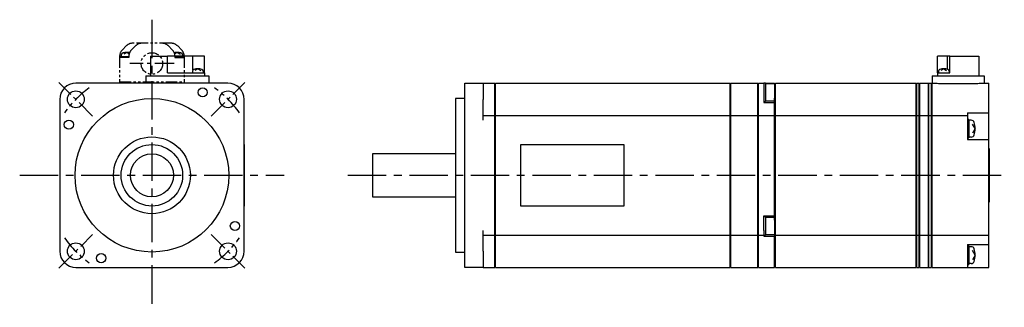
# Model space of a CAD drawing. Extents: x -306 to 401, y -142 to 177.
# Tile 3 of 3: x 81 to 401, y -43 to 51. Entities that reach past the tile are written whole.
import ezdxf

# ---------------------------------------------------------------- set-up
doc = ezdxf.new("R2010")
doc.units = 0
doc.linetypes.add('CENTER', pattern=[2, 1.25, -0.25, 0.25, -0.25])
doc.linetypes.add('PHANTOM', pattern=[2.5, 1.25, -0.25, 0.25, -0.25, 0.25, -0.25])
for name, color, linetype in [('CENTER', 6, 'CENTER'), ('OUTLINE', 7, 'CONTINUOUS'), ('PHANTOM', 3, 'PHANTOM')]:
    doc.layers.add(name, color=color, linetype=linetype)

msp = doc.modelspace()

# ---------------------------------------------------------------- linework, layer by layer
at = {"layer": 'CENTER', "ltscale": 10}
for p, q in [((123.64, 50.68), (123.64, -43)), ((187.37, 0), (400.87, 0)), ((80.64, 0), (166.64, 0))]:
    msp.add_line(p, q, dxfattribs=at)
at = {"layer": 'CENTER', "ltscale": 5}
for p, q in [((130.83, 36.4), (116.44, 36.4)), ((104.37, 19.27), (93.41, 30.23)), ((142.91, 19.27), (153.87, 30.23)), ((93.41, -30.23), (104.37, -19.27)), ((142.91, -19.27), (153.87, -30.23))]:
    msp.add_line(p, q, dxfattribs=at)
for start, end in [(125.586, 144.414), (35.586, 54.414), (215.586, 234.414), (305.586, 324.414)]:
    msp.add_arc((123.64, 0), 35, start, end, dxfattribs=at)
at = {"layer": 'OUTLINE'}
for p, q in [((123.19, 38.8), (123.19, 32.4)), ((123.19, 38.8), (128.69, 38.8)), ((136.99, 38.8), (128.69, 38.8)), ((128.69, 33.4), (128.69, 38.8)), ((136.99, 34.32), (136.99, 38.8)), ((138.59, 38.8), (136.99, 38.8)), ((140.69, 38.8), (138.59, 38.8)), ((140.69, 33.4), (140.69, 38.8)), ((382.37, 38.8), (379.12, 38.8)), ((379.12, 33.4), (379.12, 38.8)), ((383.17, 38.8), (382.37, 38.8)), ((382.37, 34.54), (382.37, 38.8)), ((383.17, 38.8), (392.62, 38.8)), ((383.17, 33.4), (383.17, 38.8)), ((392.62, 38.8), (392.62, 32.4)), ((121.69, 32.4), (121.69, 30)), ((121.69, 32.4), (124.69, 32.4)), ((124.69, 32.4), (139.19, 32.4)), ((128.69, 33.4), (140.69, 33.4)), ((136.84, 33.93), (136.84, 33.4)), ((138.59, 34.7), (137.64, 34.14)), ((138.59, 34.7), (139.53, 34.14)), ((139.19, 32.4), (142.19, 32.4)), ((140.34, 33.93), (140.34, 33.4)), ((140.69, 33.4), (140.69, 32.4)), ((142.19, 32.4), (142.19, 30)), ((377.37, 32.4), (377.37, 30)), ((377.37, 32.4), (380.37, 32.4)), ((379.12, 33.4), (383.17, 33.4)), ((379.12, 33.4), (379.12, 32.4)), ((379.42, 33.93), (379.42, 33.4)), ((381.17, 34.7), (380.22, 34.14)), ((380.37, 32.4), (391.37, 32.4)), ((381.17, 34.7), (382.11, 34.14)), ((382.92, 33.93), (382.92, 33.4)), ((391.37, 32.4), (394.37, 32.4)), ((394.37, 32.4), (394.37, 30)), ((148.34, 30), (98.94, 30)), ((225.37, 30), (231.37, 30)), ((225.37, 24.7), (225.37, 30)), ((231.37, 30), (235.17, 30)), ((231.37, 30), (231.37, 24.7)), ((235.17, 28.5), (235.17, 30)), ((235.37, 29), (235.17, 29)), ((235.37, 28.5), (235.37, 30)), ((235.37, 30), (311.67, 30)), ((311.67, 28.5), (311.67, 30)), ((311.87, 29), (311.67, 29)), ((311.87, 28.5), (311.87, 30)), ((311.87, 30), (320.67, 30)), ((320.67, 28.5), (320.67, 30)), ((320.87, 29), (320.67, 29)), ((320.87, 28.5), (320.87, 30)), ((320.87, 30), (322.67, 30)), ((322.67, 30), (322.67, 28.5)), ((323.17, 30), (322.67, 30)), ((323.17, 30), (326.17, 30)), ((323.17, 30), (323.17, 24)), ((326.17, 29.75), (323.17, 29.75)), ((326.17, 30), (326.17, 29.75)), ((326.17, 29.75), (326.17, 25.12)), ((326.47, 29), (326.17, 29)), ((326.47, 28.5), (326.47, 30)), ((326.47, 30), (372.17, 30)), ((372.17, 28.5), (372.17, 30)), ((372.37, 29), (372.17, 29)), ((372.37, 28.5), (372.37, 30)), ((372.37, 30), (373.17, 30)), ((373.17, 28.5), (373.17, 30)), ((373.37, 29), (373.17, 29)), ((373.37, 28.5), (373.37, 30)), ((373.37, 30), (376.17, 30)), ((376.17, 28.5), (376.17, 30)), ((376.37, 29), (376.17, 29)), ((376.37, 28.5), (376.37, 30)), ((376.37, 30), (377.17, 30)), ((377.17, 28.5), (377.17, 30)), ((377.37, 29), (377.17, 29)), ((377.37, 28.5), (377.37, 30)), ((377.37, 30), (378.64, 30)), ((380.37, 29.9), (391.37, 29.9)), ((393.1, 30), (395.87, 30)), ((395.87, 28.5), (395.87, 30)), ((235.17, 25.5), (235.17, 28.5)), ((235.37, 25.5), (235.37, 28.5)), ((311.67, 25.5), (311.67, 28.5)), ((311.87, 25.5), (311.87, 28.5)), ((320.67, 25.5), (320.67, 28.5)), ((320.87, 25.5), (320.87, 28.5)), ((322.67, 28.5), (322.67, 27)), ((322.67, 27), (322.67, 25.5)), ((326.47, 25.5), (326.47, 28.5)), ((372.17, 25.5), (372.17, 28.5)), ((372.37, 25.5), (372.37, 28.5)), ((373.17, 25.5), (373.17, 28.5)), ((373.37, 25.5), (373.37, 28.5)), ((376.17, 25.5), (376.17, 28.5)), ((376.37, 25.5), (376.37, 28.5)), ((377.17, 25.5), (377.17, 28.5)), ((377.37, 25.5), (377.37, 28.5)), ((395.87, 25.5), (395.87, 28.5)), ((93.64, 24.7), (93.64, -24.7)), ((153.64, -24.7), (153.64, 24.7)), ((222.37, 25), (222.37, -25)), ((225.37, 25), (222.37, 25)), ((225.37, -24.7), (225.37, 24.7)), ((231.37, 18), (231.37, 24.7)), ((235.17, 19.5), (235.17, 25.5)), ((235.37, 19.5), (235.37, 25.5)), ((311.67, 19.5), (311.67, 25.5)), ((311.87, 19.5), (311.87, 25.5)), ((320.67, 19.5), (320.67, 25.5)), ((320.87, 19.5), (320.87, 25.5)), ((322.67, 25.5), (322.67, 23.7)), ((322.67, 24), (323.17, 24)), ((322.67, 23.7), (326.17, 23.7)), ((323.17, 24.25), (326.17, 24.25)), ((326.17, 23.7), (326.17, 25.12)), ((326.17, 19.5), (326.17, 23.7)), ((326.47, 19.5), (326.47, 25.5)), ((372.17, 19.5), (372.17, 25.5)), ((372.37, 19.5), (372.37, 25.5)), ((373.17, 19.5), (373.17, 25.5)), ((373.37, 19.5), (373.37, 25.5)), ((376.17, 19.5), (376.17, 25.5)), ((376.37, 19.5), (376.37, 25.5)), ((377.17, 19.5), (377.17, 25.5)), ((377.37, 19.5), (377.37, 25.5)), ((395.87, 20.3), (395.87, 25.5)), ((231.37, 19.5), (235.17, 19.5)), ((235.17, 18), (235.17, 19.5)), ((235.37, 18), (235.37, 19.5)), ((235.37, 19.5), (311.67, 19.5)), ((311.67, 18), (311.67, 19.5)), ((311.87, 18), (311.87, 19.5)), ((311.87, 19.5), (320.67, 19.5)), ((320.67, 18), (320.67, 19.5)), ((320.87, 18), (320.87, 19.5)), ((320.87, 19.5), (326.17, 19.5)), ((326.17, 18), (326.17, 19.5)), ((326.47, 18), (326.47, 19.5)), ((326.47, 19.5), (372.17, 19.5)), ((372.17, 18), (372.17, 19.5)), ((372.37, 18), (372.37, 19.5)), ((372.37, 19.5), (373.17, 19.5)), ((373.17, 18), (373.17, 19.5)), ((373.37, 18), (373.37, 19.5)), ((373.37, 19.5), (376.17, 19.5)), ((376.17, 18), (376.17, 19.5)), ((376.37, 18), (376.37, 19.5)), ((376.37, 19.5), (377.17, 19.5)), ((377.17, 18), (377.17, 19.5)), ((377.37, 18), (377.37, 19.5)), ((377.37, 19.5), (388.87, 19.5)), ((388.87, 20.3), (388.87, 19.5)), ((388.87, 20.3), (395.87, 20.3)), ((388.87, 19.5), (388.87, 18)), ((395.87, 15.2), (395.87, 20.3)), ((235.37, 18.5), (235.17, 18.5)), ((235.17, -18), (235.17, 18)), ((235.37, -18), (235.37, 18)), ((311.87, 18.5), (311.67, 18.5)), ((311.67, -18), (311.67, 18)), ((311.87, -18), (311.87, 18)), ((320.87, 18.5), (320.67, 18.5)), ((320.67, -18), (320.67, 18)), ((320.87, -18), (320.87, 18)), ((326.47, 18.5), (326.17, 18.5)), ((326.17, -13.2), (326.17, 18)), ((326.47, -18), (326.47, 18)), ((372.37, 18.5), (372.17, 18.5)), ((372.17, -18), (372.17, 18)), ((372.37, -18), (372.37, 18)), ((373.37, 18.5), (373.17, 18.5)), ((373.17, -18), (373.17, 18)), ((373.37, -18), (373.37, 18)), ((376.37, 18.5), (376.17, 18.5)), ((376.17, -18), (376.17, 18)), ((376.37, -18), (376.37, 18)), ((377.37, 18.5), (377.17, 18.5)), ((377.17, -18), (377.17, 18)), ((377.37, -18), (377.37, 18)), ((389.37, 18.2), (388.87, 18.2)), ((388.87, 18), (388.87, 11.7)), ((389.37, 18.2), (389.37, 12.2)), ((390.11, 17.95), (389.37, 17.95)), ((391.37, 15.2), (390.47, 16.7)), ((391.37, 15.2), (390.47, 13.7)), ((395.87, 11.7), (395.87, 15.2)), ((153.74, 10), (153.64, 10)), ((153.74, -10), (153.74, 10)), ((243.67, 10), (277.17, 10)), ((243.67, -10), (243.67, 10)), ((277.17, 10), (277.17, -10)), ((388.87, 12.2), (389.37, 12.2)), ((388.87, 11.7), (395.87, 11.7)), ((390.11, 12.45), (389.37, 12.45)), ((395.87, -18), (395.87, 11.7)), ((195.37, 7), (195.37, -7)), ((222.37, 7), (195.37, 7)), ((395.97, 8.75), (395.87, 8.75)), ((395.97, 8.75), (395.97, -8.75)), ((195.37, -7), (222.37, -7)), ((395.97, -8.75), (395.87, -8.75)), ((153.74, -10), (153.64, -10)), ((277.17, -10), (243.67, -10)), ((322.67, -16.5), (322.67, -13.2)), ((322.67, -13.2), (326.17, -13.2)), ((323.17, -13.5), (322.67, -13.5)), ((323.17, -13.5), (323.17, -16.5)), ((326.17, -13.75), (323.17, -13.75)), ((326.17, -14.61), (326.17, -13.2)), ((326.17, -14.61), (326.17, -19.25)), ((231.37, -24.7), (231.37, -18)), ((235.17, -19.5), (235.17, -18)), ((235.37, -18.5), (235.17, -18.5)), ((235.37, -19.5), (235.37, -18)), ((311.67, -19.5), (311.67, -18)), ((311.87, -18.5), (311.67, -18.5)), ((311.87, -19.5), (311.87, -18)), ((320.67, -19.5), (320.67, -18)), ((320.87, -18.5), (320.67, -18.5)), ((320.87, -19.5), (320.87, -18)), ((322.67, -18), (322.67, -16.5)), ((322.67, -18), (322.67, -19.5)), ((323.17, -16.5), (323.17, -19.5)), ((326.47, -18.5), (326.17, -18.5)), ((326.47, -19.5), (326.47, -18)), ((372.17, -19.5), (372.17, -18)), ((372.37, -18.5), (372.17, -18.5)), ((372.37, -19.5), (372.37, -18)), ((373.17, -19.5), (373.17, -18)), ((373.37, -18.5), (373.17, -18.5)), ((373.37, -19.5), (373.37, -18)), ((376.17, -19.5), (376.17, -18)), ((376.37, -18.5), (376.17, -18.5)), ((376.37, -19.5), (376.37, -18)), ((377.17, -19.5), (377.17, -18)), ((377.37, -18.5), (377.17, -18.5)), ((377.37, -19.5), (377.37, -18)), ((395.87, -19.5), (395.87, -18)), ((231.37, -19.5), (235.17, -19.5)), ((235.17, -25.5), (235.17, -19.5)), ((235.37, -25.5), (235.37, -19.5)), ((235.37, -19.5), (311.67, -19.5)), ((311.67, -25.5), (311.67, -19.5)), ((311.87, -25.5), (311.87, -19.5)), ((311.87, -19.5), (320.67, -19.5)), ((320.67, -25.5), (320.67, -19.5)), ((320.87, -25.5), (320.87, -19.5)), ((320.87, -19.5), (322.67, -19.5)), ((322.67, -19.5), (322.67, -19.78)), ((322.67, -19.5), (323.17, -19.5)), ((322.67, -19.78), (326.17, -19.78)), ((323.17, -19.25), (326.17, -19.25)), ((326.17, -19.25), (326.17, -19.78)), ((326.17, -25.5), (326.17, -19.78)), ((326.47, -25.5), (326.47, -19.5)), ((326.47, -19.5), (372.17, -19.5)), ((372.17, -25.5), (372.17, -19.5)), ((372.37, -25.5), (372.37, -19.5)), ((372.37, -19.5), (373.17, -19.5)), ((373.17, -25.5), (373.17, -19.5)), ((373.37, -25.5), (373.37, -19.5)), ((373.37, -19.5), (376.17, -19.5)), ((376.17, -25.5), (376.17, -19.5)), ((376.37, -25.5), (376.37, -19.5)), ((376.37, -19.5), (377.17, -19.5)), ((377.17, -25.5), (377.17, -19.5)), ((377.37, -25.5), (377.37, -19.5)), ((377.37, -19.5), (395.87, -19.5)), ((395.87, -22.5), (395.87, -19.5)), ((222.37, -25), (225.37, -25)), ((225.37, -30), (225.37, -24.7)), ((231.37, -24.7), (231.37, -30)), ((235.17, -28.5), (235.17, -25.5)), ((235.37, -28.5), (235.37, -25.5)), ((311.67, -28.5), (311.67, -25.5)), ((311.87, -28.5), (311.87, -25.5)), ((320.67, -28.5), (320.67, -25.5)), ((320.87, -28.5), (320.87, -25.5)), ((326.17, -28.5), (326.17, -25.5)), ((326.47, -28.5), (326.47, -25.5)), ((372.17, -28.5), (372.17, -25.5)), ((372.37, -28.5), (372.37, -25.5)), ((373.17, -28.5), (373.17, -25.5)), ((373.37, -28.5), (373.37, -25.5)), ((376.17, -28.5), (376.17, -25.5)), ((376.37, -28.5), (376.37, -25.5)), ((377.17, -28.5), (377.17, -25.5)), ((377.37, -28.5), (377.37, -25.5)), ((388.87, -22.5), (388.87, -25.5)), ((388.87, -22.5), (395.87, -22.5)), ((389.37, -23), (388.87, -23)), ((388.87, -25.5), (388.87, -28.5)), ((389.37, -23), (389.37, -26)), ((390.11, -23.25), (389.37, -23.25)), ((391.37, -26), (390.47, -24.5)), ((395.87, -26), (395.87, -22.5)), ((235.17, -30), (235.17, -28.5)), ((235.37, -30), (235.37, -28.5)), ((311.67, -30), (311.67, -28.5)), ((311.87, -30), (311.87, -28.5)), ((320.67, -30), (320.67, -28.5)), ((320.87, -30), (320.87, -28.5)), ((326.17, -30), (326.17, -28.5)), ((326.47, -30), (326.47, -28.5)), ((372.17, -30), (372.17, -28.5)), ((372.37, -30), (372.37, -28.5)), ((373.17, -30), (373.17, -28.5)), ((373.37, -30), (373.37, -28.5)), ((376.17, -30), (376.17, -28.5)), ((376.37, -30), (376.37, -28.5)), ((377.17, -30), (377.17, -28.5)), ((377.37, -30), (377.37, -28.5)), ((388.87, -28.5), (388.87, -30)), ((389.37, -26), (389.37, -29)), ((390.11, -28.75), (389.37, -28.75)), ((391.37, -26), (390.47, -27.5)), ((395.87, -30), (395.87, -26)), ((98.94, -30), (148.34, -30)), ((231.37, -30), (225.37, -30)), ((231.37, -30), (235.17, -30)), ((235.37, -29), (235.17, -29)), ((235.37, -30), (311.67, -30)), ((311.87, -29), (311.67, -29)), ((311.87, -30), (320.67, -30)), ((320.87, -29), (320.67, -29)), ((320.87, -30), (326.17, -30)), ((326.47, -29), (326.17, -29)), ((326.47, -30), (372.17, -30)), ((372.37, -29), (372.17, -29)), ((372.37, -30), (373.17, -30)), ((373.37, -29), (373.17, -29)), ((373.37, -30), (376.17, -30)), ((376.37, -29), (376.17, -29)), ((376.37, -30), (377.17, -30)), ((377.37, -29), (377.17, -29)), ((377.37, -30), (388.87, -30)), ((388.87, -29), (389.37, -29)), ((388.87, -30), (395.87, -30))]:
    msp.add_line(p, q, dxfattribs=at)
for centre, radius in [((98.89, 24.75), 2.75), ((140.14, 27), 1.5), ((148.39, 24.75), 2.75), ((123.64, 0), 25), ((96.64, 16.5), 1.5), ((123.64, 0), 12.5), ((123.64, 0), 10), ((123.64, 0), 7), ((150.64, -16.5), 1.5), ((98.89, -24.75), 2.75), ((148.39, -24.75), 2.75), ((107.14, -27), 1.5)]:
    msp.add_circle(centre, radius, dxfattribs=at)
for centre, radius, start, end in [((137.44, 33.93), 0.6, 107.1498, 180), ((138.59, 30.2), 4.5, 72.8502, 107.1498), ((139.74, 33.93), 0.6, 0, 72.8502), ((380.02, 33.93), 0.6, 107.1498, 180), ((381.17, 30.2), 4.5, 72.8502, 107.1498), ((382.32, 33.93), 0.6, 0, 72.8502), ((98.94, 24.7), 5.3, 90, 180), ((148.34, 24.7), 5.3, 0, 90), ((382.3, 76.31), 46.46, 265.4772, 267.6165), ((388.59, 90.34), 60.51, 272.6319, 274.2744), ((390.11, 16.95), 1, 16.9578, 90), ((384.37, 15.2), 7, 343.0422, 16.9578), ((390.11, 13.45), 1, 270, 343.0422), ((98.94, -24.7), 5.3, 180, 270), ((148.34, -24.7), 5.3, 270, 0), ((390.11, -24.25), 1, 16.9578, 90), ((384.37, -26), 7, 343.0422, 16.9578), ((390.11, -27.75), 1, 270, 343.0422)]:
    msp.add_arc(centre, radius, start, end, dxfattribs=at)
at = {"layer": 'PHANTOM', "ltscale": 3}
for p, q in [((115.26, 42.12), (114.02, 40.88)), ((118.26, 42.12), (117.02, 40.88)), ((129.89, 43), (117.38, 43)), ((130.26, 40.88), (129.02, 42.12)), ((133.26, 40.88), (132.02, 42.12)), ((113.14, 38.76), (113.14, 30)), ((113.29, 38.7), (113.29, 38.4)), ((113.29, 38.7), (116.14, 38.7)), ((113.69, 39.23), (113.69, 38.7)), ((115.44, 40), (114.49, 39.44)), ((115.44, 40), (116.24, 39.52)), ((116.14, 38.76), (116.14, 38.4)), ((131.84, 40), (131.04, 39.52)), ((131.14, 38.76), (131.14, 38.4)), ((131.14, 38.7), (133.99, 38.7)), ((131.84, 40), (132.78, 39.44)), ((133.59, 39.23), (133.59, 38.7)), ((133.99, 38.7), (133.99, 38.4)), ((134.14, 38.76), (134.14, 30)), ((116.14, 38.4), (113.14, 38.4)), ((131.14, 38.4), (134.14, 38.4)), ((113.14, 30.4), (134.14, 30.4))]:
    msp.add_line(p, q, dxfattribs=at)
msp.add_circle((123.64, 36.4), 3.5, dxfattribs=at)
for centre, radius, start, end in [((117.38, 40), 3, 90, 135), ((120.38, 40), 3, 90, 135), ((126.89, 40), 3, 45, 90), ((129.89, 40), 3, 45, 90), ((116.14, 38.76), 3, 135, 180), ((114.29, 39.23), 0.6, 107.1498, 180), ((115.44, 35.5), 4.5, 78.1052, 107.1498), ((119.14, 38.76), 3, 135, 180), ((128.14, 38.76), 3, 0, 45), ((131.84, 35.5), 4.5, 72.8502, 101.8948), ((132.99, 39.23), 0.6, 0, 72.8502), ((131.14, 38.76), 3, 0, 45)]:
    msp.add_arc(centre, radius, start, end, dxfattribs=at)

doc.saveas('drawing.dxf')
